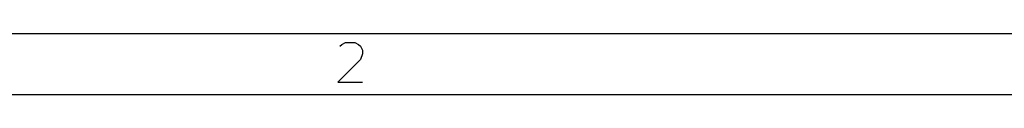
# Model space of a CAD drawing. Extents: x 0.4 to 10.6, y -8.1 to -0.4.
# Tile 3 of 16: x 2.9453 to 4.2211, y -0.4724 to -0.3937. Entities that reach past the tile are written whole.
import ezdxf

# ---------------------------------------------------------------- set-up
doc = ezdxf.new("R2010")
doc.units = 0
doc.header["$MEASUREMENT"] = 0
doc.layers.add('BLACK', color=7, linetype='CONTINUOUS')

msp = doc.modelspace()

# ---------------------------------------------------------------- linework, layer by layer
at = {"layer": 'BLACK', "linetype": 'CONTINUOUS'}
for p, q in [((0.3937, -0.3937), (10.6063, -0.3937)), ((3.36009, -0.41013), (3.36253, -0.4077)), ((3.36253, -0.4077), (3.3674, -0.40526)), ((3.3674, -0.40526), (3.37959, -0.40526)), ((3.37959, -0.40526), (3.38446, -0.4077)), ((3.38446, -0.4077), (3.3869, -0.41013)), ((3.3869, -0.41013), (3.38934, -0.41501)), ((3.38934, -0.41988), (3.3869, -0.42719)), ((3.38934, -0.41501), (3.38934, -0.41988)), ((3.3869, -0.42719), (3.35765, -0.45644)), ((3.35765, -0.45644), (3.38934, -0.45644)), ((0.47244, -0.47244), (10.5276, -0.47244))]:
    msp.add_line(p, q, dxfattribs=at)

doc.saveas('drawing.dxf')
